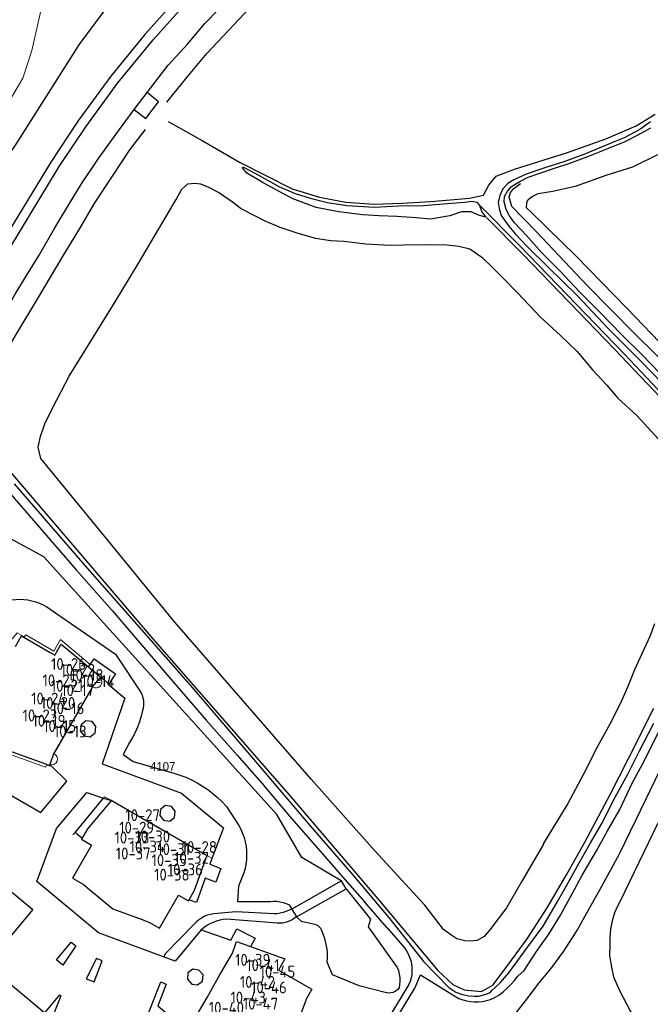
# Model space of a CAD drawing. Header units: metres. Extents: x 233874 to 239264, y 443832 to 448222.
# Tile 82 of 198: x 236123 to 236256, y 445283 to 445491. Entities that reach past the tile are written whole.
import ezdxf
from ezdxf.enums import TextEntityAlignment as Align

# ---------------------------------------------------------------- set-up
doc = ezdxf.new("R2010")
doc.units = ezdxf.units.M
doc.header["$MEASUREMENT"] = 0
doc.layers.add('G01 kadestrale perceelsgrens', color=73, linetype='Continuous', lineweight=0)
doc.layers.add('Z01 perceelnummer', color=73, linetype='Continuous', lineweight=13)
for name, color, linetype in [('Goud-kadastrale grenzen', 13, 'Continuous'), ('HOOFDGEBOUW', 4, 'Continuous'), ('HUISNUMMER', 253, 'Continuous'), ('KANTVERH', 253, 'Continuous'), ('KANTWATER', 153, 'Continuous'), ('KNTONVERHARD', 253, 'Continuous'), ('KNTOPENVERH', 253, 'Continuous'), ('MIDSLTGREPPEL', 253, 'Continuous'), ('OVLIJNOBJ', 253, 'Continuous'), ('RASTER', 253, 'Continuous')]:
    doc.layers.add(name, color=color, linetype=linetype)
doc.styles.get("Standard").update_dxf_attribs({"font": 'iso.shx'})
doc.styles.add('Styledgn001', font='dgn001.shx')

# ---------------------------------------------------------------- blocks, each defined once
blk = doc.blocks.new('A$C1532452F')
at = {"layer": 'G01 kadestrale perceelsgrens'}
for p, q in [((236138.15, 445349.904), (236130.004, 445335.751)), ((236140.393, 445326.406), (236134.386, 445319.175)), ((236134.386, 445319.175), (236133.951, 445318.668))]:
    blk.add_line(p, q, dxfattribs=at)
at = {"layer": 'G01 kadestrale perceelsgrens', "flags": 128}
for points in [[(236128.86, 445500), (236125.305, 445484.126), (236123.398, 445478.246), (236119.147, 445471.075), (236118.79, 445469.577), (236114.518, 445470.775), (236110.545, 445456.959), (236100.168, 445444.192), (236079.478, 445450.159)], [(236129.185, 445333.507), (236129.071, 445333.181), (236128.425, 445333.416), (236128.157, 445332.949), (236117.94, 445336.645), (236119.343, 445339.071), (236113.415, 445342.487), (236113.595, 445342.985), (236112.145, 445343.822), (236113.576, 445347.769), (236114.939, 445347.275), (236116.911, 445352.714), (236120.46, 445356.95), (236120.618, 445357.139), (236119.506, 445358.069), (236122.206, 445361.296), (236123.651, 445360.453), (236123.996, 445360.864), (236129.892, 445357.426), (236131.316, 445359.879), (236137.604, 445354.637)], [(236137.604, 445354.637), (236138.397, 445355.786), (236142.945, 445352.632), (236141.508, 445350.518)], [(236141.508, 445350.518), (236139.839, 445351.929), (236139.68, 445351.74)], [(236163.287, 445313.76), (236163.094, 445313.869), (236159.183, 445316.119), (236149.959, 445321.423), (236142.029, 445325.983), (236140.632, 445326.67), (236140.393, 445326.406)]]:
    blk.add_lwpolyline(points, dxfattribs=at)
at = {"layer": 'G01 kadestrale perceelsgrens'}
for centre, major_axis, end_param in [((236138.832, 445350.891), (-0.682, -0.987), 2.9616671), ((236129.498, 445334.664), (-0.313, -1.157), 2.9698876)]:
    blk.add_ellipse(centre, major_axis=major_axis, ratio=1, start_param=0, end_param=end_param, dxfattribs=at)
at = {"layer": 'Z01 perceelnummer', "linetype": 'Continuous', "lineweight": 13, "style": 'Styledgn001'}
blk.add_text('4107', height=1.8, dxfattribs=at).set_placement((236152.869, 445333.113), align=Align.MIDDLE_CENTER)

msp = doc.modelspace()

# ---------------------------------------------------------------- linework, layer by layer
at = {"layer": 'HOOFDGEBOUW'}
for points in [[(236121.82, 445358.42), (236123.1, 445360.66), (236129.16, 445357.13), (236130.13, 445356.58), (236131.43, 445358.82), (236131.5, 445358.91), (236139.76, 445351.99), (236138.11, 445350.02), (236135.26, 445345.07), (236132.73, 445340.69), (236129.88, 445335.74), (236129.09, 445333.53), (236129.01, 445333.31), (236118.88, 445336.98), (236118.91, 445337.07), (236120.2, 445339.3), (236113.15, 445343.36), (236114.43, 445345.59), (236115.03, 445347.24), (236117, 445352.66), (236120.7, 445357.08)], [(236152.18, 445299.02), (236156.19, 445305.99), (236158.31, 445304.77), (236158.43, 445304.98), (236159.58, 445306.99), (236162.18, 445314.16), (236162.23, 445314.25), (236154.3, 445318.81), (236149.91, 445321.34), (236141.98, 445325.9), (236141.93, 445325.81), (236137.05, 445319.96), (236135.76, 445317.74), (236137.89, 445316.51), (236133.88, 445309.55), (236136.11, 445308.27), (236137.46, 445307.14), (236142.33, 445303.06), (236148.3, 445300.9), (236149.95, 445300.3), (236152.18, 445299.02)], [(236167.57, 445293.73), (236168.38, 445295.95), (236168.46, 445296.17), (236178.59, 445292.51), (236178.56, 445292.41), (236177.28, 445290.18), (236184.33, 445286.12), (236183.05, 445283.89), (236183.01, 445283.78), (236182.45, 445282.24), (236180.48, 445276.82), (236176.79, 445272.41), (236175.65, 445271.05), (236174.37, 445268.82), (236167.31, 445272.87), (236166.03, 445270.65), (236165.96, 445270.57), (236157.7, 445277.49), (236157.85, 445277.67), (236158.63, 445278.59), (236159.38, 445279.48), (236162.21, 445284.41), (236164.73, 445288.8), (236167.57, 445293.73)]]:
    msp.add_lwpolyline(points, dxfattribs=at)
at = {"layer": 'KANTVERH'}
for p, q in [((236146.87, 445471.64), (236149.6, 445475.23)), ((236200.19, 445299.06), (236195.5, 445304.48)), ((236180.1, 445303.04), (236178.86, 445302.53)), ((236181.06, 445301.36), (236180.15, 445300.79)), ((236177.04, 445300.09), (236166.34, 445300.87)), ((236200.19, 445299.06), (236203.82, 445294.86)), ((236227.72, 445288.86), (236229.05, 445290.09)), ((236204.74, 445287.1), (236198.13, 445276.18))]:
    msp.add_line(p, q, dxfattribs=at)
for points in [[(236081.33, 445439.53), (236087.41, 445436.41), (236093.8, 445435.03), (236098.29, 445435.49), (236101.76, 445437.03), (236104.56, 445439.3), (236106.66, 445441.94), (236122, 445464.31), (236135.24, 445485.28), (236145.62, 445499.27), (236150.92, 445505.72), (236154.13, 445507.12), (236162.51, 445509.55), (236168.94, 445511.41)], [(236149.6, 445475.23), (236154.05, 445480.97), (236158.07, 445485.46), (236161.74, 445489.82), (236164.55, 445492.64)], [(236106.89, 445407.55), (236109.36, 445411.77), (236112.45, 445416.95), (236117.99, 445426.27), (236121.78, 445432.68), (236124.29, 445436.82), (236126.84, 445440.95), (236130.11, 445446.73), (236133.03, 445451.46), (236135.75, 445455.99), (236139.35, 445461.3), (236143.52, 445467.15), (236146.87, 445471.64)], [(236229.53, 445445.07), (236227.06, 445447.77), (236225.95, 445449.21), (236225.29, 445450.54), (236224.84, 445452.17), (236224.93, 445453.32), (236225.58, 445454.46), (236226.41, 445455.43), (236228.16, 445456.48), (236229.9, 445457.38), (236232.34, 445458.25)], [(236274.53, 445405.33), (236273.91, 445404.08), (236273.04, 445403.61), (236272.06, 445404.29), (236265.65, 445411.3), (236252.42, 445424.32), (236242.4, 445434.47), (236231.62, 445445.95), (236226.47, 445451.16), (236225.93, 445453.19), (236226.17, 445454.18), (236226.9, 445455.01), (236228.29, 445456.02)], [(236259.27, 445414.33), (236253.92, 445419.9), (236249.6, 445424.22), (236245.03, 445428.9), (236240.75, 445433.22), (236236.62, 445437.63), (236232.78, 445441.44), (236229.53, 445445.07)], [(236108.52, 445403.3), (236108.91, 445403.29), (236109.51, 445403.28), (236109.95, 445403.17), (236110.5, 445402.96), (236110.93, 445402.46), (236116.99, 445394.87), (236134.65, 445374.6), (236142.22, 445365.98), (236154.15, 445352.01), (236162.06, 445342.84), (236168.57, 445335.49), (236173.76, 445329.61), (236179.58, 445322.62), (236186.08, 445315.22), (236190.79, 445309.85), (236195.5, 445304.48)], [(236121.56, 445392.68), (236136.94, 445374.9), (236146.84, 445363.65), (236158.64, 445350.27), (236171.98, 445334.67), (236183.96, 445320.59), (236193.23, 445309.9), (236200.74, 445300.94), (236207.9, 445291.88), (236213.16, 445286.5), (236214.68, 445285.52), (236216.06, 445285), (236217.4, 445284.72), (236218.54, 445284.69), (236219.49, 445284.67), (236220.29, 445284.91), (236221.09, 445285.09), (236221.89, 445285.42), (236222.35, 445285.91), (236222.96, 445286.49), (236224.02, 445287.46), (236225.86, 445289.61), (236229.65, 445294.8), (236233.08, 445299.4), (236236.02, 445304.51), (236238.09, 445308.09), (236240.57, 445312.61), (236243, 445316.89), (236245.43, 445321.06), (236248.28, 445326.62), (236250.92, 445331.48), (236253.36, 445336.4), (236255.28, 445340.09), (236256.37, 445342.26)], [(236137.25, 445354.12), (236137.52, 445354.52), (236138.4, 445355.79), (236142.95, 445352.63), (236141.44, 445350.41), (236144.92, 445347.48), (236140.09, 445333.69), (236156.85, 445327.48), (236165.66, 445320.15), (236163.26, 445313.67), (236162.84, 445312.49), (236165.13, 445311.62), (236164.07, 445308.7), (236161.84, 445309.54), (236159.99, 445304.45), (236158.81, 445304.85), (236158.43, 445304.98)], [(236229.05, 445290.09), (236231.67, 445294.06), (236234.24, 445297.73), (236236.71, 445301.76), (236239.66, 445307.16), (236241.26, 445310.06), (236244.31, 445315.32), (236246.64, 445319.54), (236249.22, 445324.06), (236251.93, 445329.72), (236254.42, 445334.39), (236256.91, 445339.36), (236259.04, 445343.59), (236261.22, 445348.02), (236263.13, 445351.06), (236263.38, 445351.35), (236263.74, 445351.74), (236264.34, 445351.93), (236265.13, 445351.91), (236265.99, 445351.68)], [(236138.6, 445340.2), (236138.79, 445341.53), (236138, 445342.59), (236136.67, 445342.76), (236135.7, 445341.92), (236135.5, 445340.62), (236136.28, 445339.57), (236137.59, 445339.34), (236138.6, 445340.2)], [(236115.33, 445335.47), (236112.3, 445331.94), (236127.18, 445323.37), (236132.67, 445329.99), (236129.36, 445333.21), (236129.07, 445333.49)], [(236161.01, 445298.66), (236155.51, 445292.02), (236139.36, 445298.03), (236126.37, 445308.84), (236130.47, 445320.02), (236136.89, 445327.61), (236140.39, 445326.41), (236141.98, 445325.9)], [(236135.88, 445317.94), (236134.39, 445319.17), (236140.39, 445326.41)], [(236153.42, 445324.86), (236152.44, 445324.03), (236152.26, 445322.75), (236153.06, 445321.76), (236154.35, 445321.55), (236155.35, 445322.36), (236155.53, 445323.66), (236154.72, 445324.64), (236153.42, 445324.86)], [(236120.7, 445297.11), (236125.51, 445302.88), (236120.15, 445307.27), (236119.36, 445304.82), (236117.23, 445298.88), (236120.02, 445297.78), (236120.7, 445297.11)], [(236163.64, 445302.05), (236162.95, 445301.92), (236162.28, 445301.72), (236161.63, 445301.44), (236161.02, 445301.11), (236160.44, 445300.71), (236159.9, 445300.25), (236159.42, 445299.75)], [(236176.38, 445302.03), (236168.27, 445302.44), (236163.64, 445302.05)], [(236178.86, 445302.53), (236178.26, 445302.31), (236177.65, 445302.14), (236177.01, 445302.05), (236176.38, 445302.03)], [(236159.42, 445299.75), (236153.4, 445293.59), (236153.14, 445292.92)], [(236166.34, 445300.87), (236165.61, 445300.8), (236164.89, 445300.67), (236164.18, 445300.47), (236163.49, 445300.22), (236162.82, 445299.91), (236162.18, 445299.54), (236161.58, 445299.12), (236161.01, 445298.66)], [(236180.15, 445300.79), (236179.68, 445300.53), (236179.18, 445300.33), (236178.66, 445300.17), (236178.12, 445300.08), (236177.58, 445300.05), (236177.04, 445300.09)], [(236161.01, 445298.66), (236167.23, 445296.47), (236168.5, 445298.88), (236172.33, 445296.89), (236171.41, 445295.1)], [(236131.85, 445291.23), (236130.47, 445292.35), (236133.55, 445296.07), (236134.56, 445295.26), (236131.85, 445291.23)], [(236203.82, 445294.86), (236204.25, 445294.25), (236204.62, 445293.6), (236204.92, 445292.91), (236205.16, 445292.21), (236205.32, 445291.48), (236205.4, 445290.73), (236205.42, 445289.99), (236205.36, 445289.24), (236205.22, 445288.51), (236205.02, 445287.79), (236204.74, 445287.1)], [(236116.4, 445290.79), (236128.05, 445281.14), (236131.19, 445284.93), (236131.38, 445284.74), (236129.57, 445280.09), (236146.03, 445273.98), (236146.59, 445273.73)], [(236140.13, 445292.14), (236138.95, 445292.61), (236136.72, 445288.33), (236138.4, 445287.67), (236140.13, 445292.14)], [(236158.08, 445288.25), (236158.98, 445287.22), (236160.24, 445287.04), (236161.26, 445287.85), (236161.37, 445289.18), (236160.5, 445290.14), (236159.2, 445290.36), (236158.17, 445289.56), (236158.08, 445288.25)], [(236199.39, 445275.43), (236206.02, 445286.35), (236207.24, 445289.14), (236214.56, 445284.57)], [(236222.74, 445284.31), (236223.7, 445284.91), (236224.61, 445285.59), (236225.47, 445286.32), (236226.28, 445287.12), (236227.03, 445287.97), (236227.72, 445288.86)], [(236148.72, 445278.22), (236152.46, 445287.68), (236153.57, 445287.22), (236151.82, 445282.66), (236157.8, 445277.61)], [(236214.56, 445284.57), (236215.33, 445284.2), (236216.12, 445283.9), (236216.94, 445283.67), (236217.77, 445283.53), (236218.62, 445283.46), (236219.47, 445283.47), (236220.31, 445283.56), (236221.14, 445283.73), (236221.95, 445283.98), (236222.74, 445284.31)]]:
    msp.add_lwpolyline(points, dxfattribs=at)
at = {"layer": 'KANTWATER'}
for p, q in [((236220.19, 445449.91), (236220.96, 445448.93)), ((236166.3, 445324.65), (236168.89, 445320.67)), ((236179.52, 445303.92), (236180.1, 445303.04))]:
    msp.add_line(p, q, dxfattribs=at)
for points in [[(236220.96, 445448.93), (236219.62, 445449.33), (236217.88, 445450.04), (236215.87, 445450.06), (236213.43, 445449.23), (236209.33, 445448.52), (236206.27, 445448.82), (236202.26, 445449.11), (236198.49, 445449.24), (236194.98, 445449.46), (236190.02, 445450.08), (236185.22, 445450.99), (236180.15, 445452.88), (236174.18, 445456.1), (236170.58, 445458.23), (236169.71, 445459.32), (236169.77, 445459.57), (236172.54, 445458.11), (236177.37, 445455.43), (236180.8, 445453.96), (236183.98, 445452.95), (236187.62, 445452.02), (236191.67, 445451.38), (236197.49, 445451.03), (236202.58, 445451.31), (236207.92, 445451.43), (236212.81, 445451.82), (236216.59, 445452.14), (236218.01, 445452.3), (236219.06, 445452.11), (236219.59, 445451.54), (236220.19, 445449.91)], [(236190.5, 445309), (236182.19, 445313.92), (236176.95, 445322.97), (236127.78, 445377.34), (236120.61, 445381.28)], [(236121.02, 445368.23), (236121.88, 445368.33), (236122.73, 445368.36), (236123.59, 445368.32), (236124.45, 445368.22), (236125.29, 445368.05), (236126.11, 445367.81), (236126.92, 445367.52), (236127.7, 445367.16), (236128.45, 445366.75), (236129.17, 445366.28)], [(236129.17, 445366.28), (236142.9, 445356.76), (236148.33, 445348.63)], [(236226.3, 445279.8), (236229.62, 445284.06), (236232.23, 445287.48), (236234.68, 445290.41), (236237.45, 445294.13), (236240.28, 445298.65), (236241.93, 445301.59), (236245.03, 445307.1), (236249.17, 445314.66), (236252.71, 445321.9), (236258.64, 445334.3), (236267.65, 445350.67)], [(236148.33, 445348.63), (236148.55, 445348.12), (236148.7, 445347.6), (236148.8, 445347.06), (236148.83, 445346.52), (236148.81, 445345.97), (236148.73, 445345.43), (236148.59, 445344.91)], [(236148.59, 445344.91), (236148.31, 445343.72), (236147.96, 445342.54), (236147.54, 445341.4), (236147.05, 445340.28), (236146.49, 445339.19), (236145.87, 445338.14)], [(236145.87, 445338.14), (236144.55, 445335.62), (236146.63, 445334.18), (236155.23, 445331.72)], [(236155.23, 445331.72), (236156.5, 445331.3), (236157.74, 445330.82), (236158.95, 445330.27), (236160.12, 445329.65), (236161.26, 445328.96), (236162.36, 445328.22), (236163.42, 445327.41), (236164.43, 445326.54), (236165.39, 445325.62), (236166.3, 445324.65)], [(236168.89, 445320.67), (236169.33, 445319.85), (236169.71, 445318.98), (236170.02, 445318.1), (236170.26, 445317.19), (236170.44, 445316.27), (236170.54, 445315.33), (236170.57, 445314.39), (236170.53, 445313.45), (236170.41, 445312.52), (236170.23, 445311.59), (236169.97, 445310.69)], [(236257.27, 445321.15), (236250.19, 445306.59), (236249.52, 445305.11), (236248.74, 445303.64), (236248.11, 445302.26), (236247.63, 445300.58), (236247.29, 445298.79), (236247.15, 445297.01), (236247.12, 445295.42), (236247.07, 445293.23), (236247.38, 445291.13), (236247.92, 445288.74), (236249.1, 445285.98), (236251.49, 445281.45), (236256.49, 445273.14)], [(236169.97, 445310.69), (236168.87, 445307.89), (236168.64, 445304.62), (236175.59, 445304.66)], [(236191.52, 445307.29), (236196.71, 445300.92), (236196.21, 445299.29), (236202.32, 445290.74)], [(236175.59, 445304.66), (236176.26, 445304.7), (236176.94, 445304.68), (236177.61, 445304.59), (236178.27, 445304.43), (236178.91, 445304.21), (236179.52, 445303.92)], [(236184.61, 445299.86), (236182.14, 445300.38), (236181.06, 445301.36)], [(236186.51, 445298.28), (236186.37, 445298.63), (236186.18, 445298.95), (236185.94, 445299.24), (236185.65, 445299.48), (236185.33, 445299.67), (236184.98, 445299.8), (236184.61, 445299.86)], [(236187.54, 445291.83), (236187.6, 445292.77), (236187.59, 445293.72), (236187.51, 445294.66), (236187.36, 445295.59), (236187.15, 445296.51), (236186.86, 445297.4), (236186.51, 445298.28)], [(236199.74, 445285.45), (236194.32, 445286.84), (236188.66, 445289.13), (236187.54, 445291.83)], [(236202.32, 445290.74), (236202.58, 445290.05), (236202.75, 445289.33), (236202.85, 445288.6), (236202.88, 445287.86), (236202.82, 445287.12), (236202.69, 445286.39)], [(236202.69, 445286.39), (236202.42, 445286.08), (236202.11, 445285.81), (236201.76, 445285.59), (236201.37, 445285.43), (236200.97, 445285.34), (236200.55, 445285.31), (236200.14, 445285.35), (236199.74, 445285.45)]]:
    msp.add_lwpolyline(points, dxfattribs=at)
at = {"layer": 'KNTONVERHARD'}
for points in [[(236255.7, 445469.08), (236253.48, 445467.44), (236250.15, 445465.69), (236248.42, 445465), (236245.05, 445463.55), (236241.63, 445462.16), (236237.4, 445460.64), (236233.64, 445459.41), (236229.52, 445458.04), (236226.91, 445456.83), (236225.63, 445456.06), (236224.58, 445454.89), (236223.93, 445453.51), (236223.58, 445452.06), (236223.79, 445450.79), (236224.24, 445449.27), (236225.83, 445447.05), (236227.23, 445445.35), (236229.85, 445442.64)], [(236232.34, 445458.25), (236235.7, 445459.34), (236238.7, 445460.35), (236242.47, 445461.73), (236246.7, 445463.4), (236250.38, 445464.93), (236253.09, 445466.3), (236255.75, 445467.77)], [(236229.85, 445442.64), (236234.08, 445438.47), (236240.22, 445432.43), (236246.92, 445425.32), (236253.53, 445418.7), (236258.2, 445413.87), (236262.17, 445409.56), (236264.36, 445407.17), (236266, 445405.25), (236267.4, 445403.6), (236268.22, 445402.41), (236268.98, 445400.98), (236269.58, 445399.65), (236269.95, 445398.63), (236270.27, 445397.52), (236270.57, 445395.95), (236270.76, 445394.23), (236270.68, 445391.97), (236270.07, 445385.07)]]:
    msp.add_lwpolyline(points, dxfattribs=at)
at = {"layer": 'KNTOPENVERH'}
for points in [[(236068.68, 445354.98), (236118.58, 445439), (236131.04, 445459.63), (236136.64, 445467.97), (236143.41, 445477.25), (236150.85, 445486.32), (236158.03, 445494.38), (236166.03, 445502.68), (236176.79, 445512.68), (236185.89, 445520.37), (236195.39, 445527.66), (236204.17, 445533.84), (236213.3, 445539.59), (236223.24, 445545.21), (236233.13, 445550.31), (236243.19, 445554.98), (236253.32, 445559.11), (236263.69, 445562.9), (236273.73, 445566), (236294.04, 445571.84), (236326, 445580.92)], [(236156.57, 445495.81), (236149.09, 445487.46), (236141.94, 445478.71), (236135.01, 445469.2), (236129.3, 445460.55), (236118.43, 445442.75), (236116.87, 445440.15), (236115.82, 445440.73), (236114.17, 445438.05), (236115.24, 445437.44), (236101.79, 445415.17), (236101.64, 445415.31), (236100.07, 445412.48), (236100.28, 445412.36), (236083.7, 445384.42)], [(236146.87, 445471.64), (236149.33, 445469.75), (236151.96, 445473.27), (236149.6, 445475.23)]]:
    msp.add_lwpolyline(points, dxfattribs=at)
at = {"layer": 'MIDSLTGREPPEL'}
msp.add_lwpolyline([(236221.11, 445448.87), (236228.84, 445441.07), (236248.08, 445421.1), (236261.92, 445406.6)], dxfattribs=at)
at = {"layer": 'OVLIJNOBJ'}
for points in [[(236261.04, 445419), (236250.69, 445429.76), (236240, 445440.74), (236230.75, 445449.8), (236229.58, 445450.9), (236229.62, 445452.05), (236229.89, 445452.65), (236230.77, 445453.32), (236232.05, 445453.93), (236235.08, 445454.43), (236240.1, 445455.57), (236246.36, 445457.77), (236252, 445459.54), (236257.22, 445462.13)], [(236233.12, 445316.69), (236228.48, 445308.8), (236225.33, 445303.28), (236221.8, 445298.67), (236220.65, 445297.25), (236219.16, 445296.4), (236217.75, 445296.29), (236216.59, 445296.33), (236214.85, 445296.79), (236213.62, 445297.59), (236212.05, 445298.75), (236208.14, 445303.86), (236197.62, 445315.33), (236184.15, 445330.42), (236155.45, 445363.54), (236139.37, 445383.24), (236127.2, 445398.04), (236126.62, 445400.47), (236127.1, 445402.67), (236128, 445405.36), (236129.72, 445408.82), (236133.12, 445415.44), (236142.85, 445431.11), (236147.7, 445439.09), (236155.71, 445452.7), (236156.89, 445454.87), (236158.18, 445455.94), (236159.64, 445456.14), (236160.85, 445455.95), (236162.53, 445455.28), (236164.81, 445454.1), (236167.61, 445452.15), (236169.47, 445450.67)], [(236169.47, 445450.67), (236172.19, 445449.27), (236174.26, 445448.25), (236177.54, 445446.83), (236181.37, 445445.59), (236185.1, 445444.51), (236188.3, 445444), (236191.02, 445443.86), (236195.67, 445443.3), (236200.8, 445443.07), (236203.66, 445443.08), (236208.24, 445443.17), (236212.77, 445443.12), (236215.32, 445442.83), (236217.62, 445442.25), (236220.17, 445440.51), (236222.31, 445438.37), (236224.7, 445435.98), (236227.66, 445433.01)], [(236227.66, 445433.01), (236232.52, 445427.86), (236236.71, 445424), (236240.22, 445420.61), (236243.51, 445416.73), (236246.52, 445413.51), (236248.84, 445410.77), (236252.84, 445407.11), (236257.35, 445402.23)], [(236256.58, 445363.17), (236255.58, 445360.49), (236253.85, 445356.88), (236252.33, 445353.46), (236250.95, 445349.94), (236249.37, 445346.47), (236247.11, 445342.02), (236244.54, 445337.33), (236241.57, 445331.49), (236238.29, 445325.27), (236233.08, 445316.79)], [(236190.56, 445308.97), (236180.1, 445303.04), (236181.06, 445301.36), (236191.52, 445307.29), (236190.56, 445308.97)]]:
    msp.add_lwpolyline(points, dxfattribs=at)
at = {"layer": 'RASTER'}
msp.add_line((236228.01, 445443.06), (236219.79, 445451.33), dxfattribs=at)
for points in [[(236153.74, 445473.19), (236157.94, 445478.38), (236162.18, 445483.47), (236166.67, 445488.24), (236171.11, 445492.92), (236175.79, 445497.69), (236182.07, 445503.41), (236188.14, 445508.69), (236193.15, 445512.74), (236198.47, 445516.89), (236203.89, 445520.88), (236211.45, 445525.9), (236220.24, 445531.29), (236229.27, 445536.51), (236237.36, 445540.82), (236243.03, 445543.44), (236249.62, 445546.49), (236256.5, 445549.02), (236264.24, 445551.83)], [(236154.05, 445469.1), (236161.21, 445465.09), (236169.05, 445460.55), (236180.17, 445454.89), (236185.9, 445453.18), (236191.45, 445452.09), (236197.37, 445451.69), (236203.31, 445451.89), (236209.4, 445452.24), (236217.53, 445452.92), (236220.52, 445453.57), (236221.6, 445455.7), (236223.17, 445457.56), (236227.04, 445459.09), (236238.23, 445462.58), (236246.32, 445465.47), (236252.7, 445468.22), (236256.71, 445470.7)], [(236111.43, 445406.17), (236115.17, 445412.63), (236121.78, 445423.83), (236126.74, 445432.16), (236131.7, 445440.44), (236135.38, 445446.55), (236138.58, 445451.97), (236142.29, 445457.58), (236145.95, 445463.14), (236149.22, 445467.41)], [(236258.51, 445411.29), (236250.16, 445420.13), (236228.01, 445443.06)], [(236111.31, 445406.18), (236150.79, 445360.03), (236166.42, 445342.2), (236179.43, 445327.2), (236198.2, 445305.17), (236210.9, 445290.08), (236214.02, 445287.13), (236216.43, 445285.98), (236220.1, 445285.66), (236222.47, 445287), (236224.88, 445290.18), (236229.69, 445296.74), (236233.91, 445303.31), (236237.98, 445310.23), (236241.86, 445317.16), (236247.2, 445327.19), (236250.98, 445334.65), (236256.43, 445345.43)]]:
    msp.add_lwpolyline(points, dxfattribs=at)

# ---------------------------------------------------------------- block references
at = {"layer": 'Goud-kadastrale grenzen', "linetype": 'Continuous'}
msp.add_blockref('A$C1532452F', (0, 0), dxfattribs=at)

# ---------------------------------------------------------------- texts
at = {"layer": 'HUISNUMMER'}
for s, p in [('10-26', (236129.33, 445353.46)), ('10-22', (236131.33, 445352.24)), ('10-18', (236133.38, 445351.15)), ('10-25', (236127.53, 445350.01)), ('10-21', (236129.29, 445348.88)), ('10-14', (236135.69, 445349.84)), ('10-17', (236131.49, 445347.93)), ('10-24', (236125.14, 445346.18)), ('10-20', (236127.17, 445345.25)), ('10-23', (236123.33, 445342.62)), ('10-16', (236129.4, 445344.15)), ('10-19', (236125.41, 445341.5)), ('10-15', (236127.67, 445340.37)), ('10-13', (236129.93, 445339.24)), ('10-27', (236145, 445321.58)), ('10-29', (236143.71, 445318.95)), ('10-33', (236142.71, 445316.86)), ('10-30', (236147.11, 445317.1)), ('10-37', (236142.98, 445313.51)), ('10-34', (236145.89, 445314.97)), ('10-31', (236151.74, 445314.42)), ('10-28', (236156.88, 445314.86)), ('10-35', (236150.52, 445312.1)), ('10-32', (236155.3, 445312.59)), ('10-38', (236151.07, 445309.04)), ('10-36', (236153.94, 445310.14)), ('10-39', (236168.14, 445291.08)), ('10-41', (236170.49, 445289.96)), ('10-45', (236173.3, 445288.59)), ('10-42', (236169.13, 445286.41)), ('10-46', (236171.51, 445285.26)), ('10-43', (236167.16, 445283.12)), ('10-40', (236162.59, 445280.97)), ('10-47', (236169.76, 445281.84))]:
    msp.add_text(s, height=2.5, dxfattribs=at).set_placement(p)

doc.saveas('drawing.dxf')
